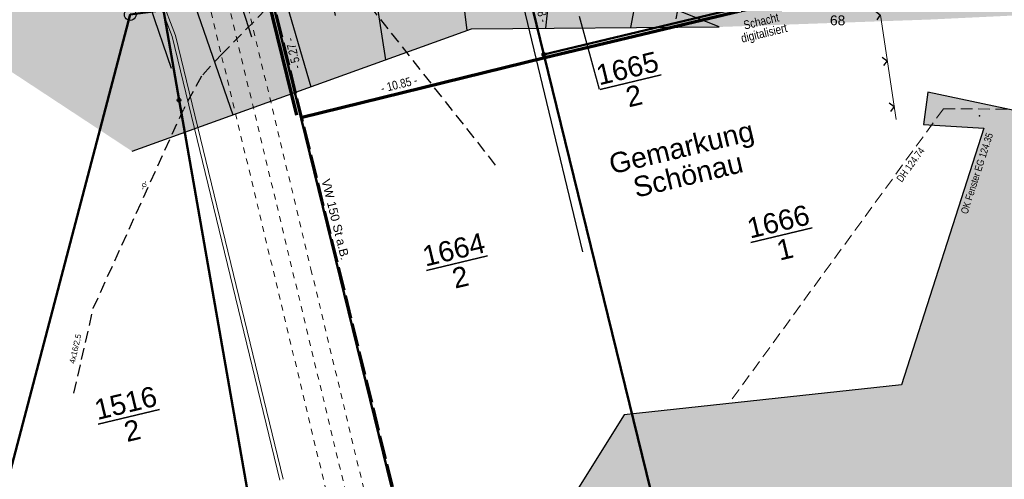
# Model space of a CAD drawing. Header units: metres. Extents: x 311004 to 311786, y 5688269 to 5688759.
# Tile 6 of 96: x 311210 to 311253, y 5688353 to 5688373. Entities that reach past the tile are written whole.
import ezdxf

# ---------------------------------------------------------------- set-up
doc = ezdxf.new("R2010")
doc.units = ezdxf.units.M
for name, pattern in [('1600.2028', [0]), ('2.10', [0.5, 0.25, -0.25]), ('2.195', [1.25, 1, -0.25]), ('2.31', [0]), ('2.32', [0]), ('2.42', [0]), ('2.513', [0.75, 0.5, -0.25]), ('2.604', [0]), ('2.7', [0]), ('2.74', [0]), ('2.8', [0]), ('2.96', [0.75, 0.5, -0.25])]:
    doc.linetypes.add(name, pattern=pattern)
doc.layers.get('0').update_dxf_attribs({"color": 1, "linetype": 'CONTINUOUS'})
for name, color, linetype in [('Bandagierung', 7, 'CONTINUOUS'), ('Bemaßung', 5, 'CONTINUOUS'), ('Böschungen', 92, 'CONTINUOUS'), ('Dächer', 7, 'CONTINUOUS'), ('Einfriedung', 200, 'CONTINUOUS'), ('Fernwärme', 202, 'CONTINUOUS'), ('Flurstücke_Grenzpunkte', 51, 'CONTINUOUS'), ('Gebäude', 7, 'CONTINUOUS'), ('Nummerierung Pflanzen', 7, 'CONTINUOUS'), ('Oberflächen', 7, 'CONTINUOUS'), ('Schraffuren', 7, 'CONTINUOUS'), ('Straßenbeleuchtung', 1, 'CONTINUOUS'), ('Stromversorgung', 1, 'CONTINUOUS'), ('Telekom', 202, 'CONTINUOUS'), ('TWL', 5, 'CONTINUOUS')]:
    doc.layers.add(name, color=color, linetype=linetype)
doc.styles.add('Bemaßung', font='Arial Narrow.ttf')
doc.styles.add('Beschriftung Elektroleitung', font='Arial.ttf', dxfattribs={"width": 0.97})
doc.styles.add('Geländehöhe', font='Arial Narrow.ttf')
doc.styles.add('K 10 700 - Flurstücksnummer', font='Arial.ttf')
doc.styles.add('K 10 700 - Schrägstrich als Bruchstrich interpretiert', font='Arial.ttf')
doc.styles.add('Oberflächenmaterial', font='Arial Narrow.ttf')
doc.styles.add('Sachdaten Baum', font='Arial.ttf')
doc.styles.add('TW Texte', font='Arial.ttf')

# ---------------------------------------------------------------- blocks, each defined once
blk = doc.blocks.new('Grenzpunkt mit Abmarkung')
at = {"color": 0, "lineweight": -2}
blk.add_lwpolyline([(0.433013, -0.25, -0.577350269), (-0.433013, -0.25, -0.577350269), (0, 0.5, -0.577350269)], format="xyb", close=True, dxfattribs=at)
blk = doc.blocks.new('Grenzpunkt_ Abm. nach Quellenlage n. zu spezifizieren')
at = {"lineweight": -2}
blk.add_hatch(color=0, dxfattribs=at).paths.add_polyline_path([(0.165, 0), (0.159378, -0.042705), (0.142894, -0.0825), (0.116673, -0.116673), (0.0825, -0.142894), (0.042705, -0.159378), (0, -0.165), (-0.042705, -0.159378), (-0.0825, -0.142894), (-0.116673, -0.116673), (-0.142894, -0.0825), (-0.159378, -0.042705), (-0.165, 0), (-0.159378, 0.042705), (-0.142894, 0.0825), (-0.116673, 0.116673), (-0.0825, 0.142894), (-0.042705, 0.159378), (0, 0.165), (0.042705, 0.159378), (0.0825, 0.142894), (0.116673, 0.116673), (0.142894, 0.0825), (0.159378, 0.042705)], flags=0)
at = {"color": 0, "lineweight": -2}
blk.add_lwpolyline([(0.142894, -0.0825, -0.577350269), (-0.142894, -0.0825, -0.577350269), (0, 0.165, -0.577350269)], format="xyb", close=True, dxfattribs=at)
blk = doc.blocks.new('O188')
at = {"layer": 'Flurstücke_Grenzpunkte', "color": 7, "linetype": 'Continuous', "lineweight": 25}
blk.add_line((311235.128387, 5688369.869102), (311234.253035, 5688373.0132), dxfattribs=at)
at = {"layer": 'Flurstücke_Grenzpunkte', "color": 7, "linetype": '1600.2028', "lineweight": 50}
blk.add_lwpolyline([(311245.968, 5688376.277), (311245.745, 5688377.191), (311231.748, 5688375.338), (311232.721, 5688371.374), (311277.239, 5688382.048), (311276.332, 5688383.56)], close=True, dxfattribs=at)
at = {"layer": 'Flurstücke_Grenzpunkte', "color": 7, "lineweight": 35, "insert": (311236.467584, 5688370.190614), "char_height": 0.875, "attachment_point": 5, "rotation": 13.4999787, "line_spacing_factor": 0.84, "style": 'K 10 700 - Schrägstrich als Bruchstrich interpretiert'}
blk.add_mtext('\\S1665/2;', dxfattribs=at)
blk = doc.blocks.new('O294')
at = {"layer": 'Flurstücke_Grenzpunkte', "color": 7, "linetype": '1600.2028', "lineweight": 50}
blk.add_lwpolyline([(311287.785, 5688356.437), (311284.673, 5688371.21), (311283.885, 5688370.971), (311277.239, 5688382.048), (311232.721, 5688371.374), (311246.763, 5688314.142), (311301.555, 5688326.515), (311298.871, 5688328.698), (311295.731, 5688337.735), (311296.209, 5688339.805), (311291.014, 5688340.982), (311288.293, 5688353.983, 1.009702)], format="xyb", close=True, dxfattribs=at)
at = {"layer": 'Flurstücke_Grenzpunkte', "color": 7, "lineweight": 35, "insert": (311242.99, 5688363.573), "char_height": 0.875, "attachment_point": 5, "rotation": 13.5, "line_spacing_factor": 0.84, "style": 'K 10 700 - Schrägstrich als Bruchstrich interpretiert'}
blk.add_mtext('\\S1666/1;', dxfattribs=at)
blk = doc.blocks.new('O312')
at = {"layer": 'Flurstücke_Grenzpunkte', "color": 7, "linetype": '1600.2028', "lineweight": 50}
blk.add_lwpolyline([(311208.961, 5688350.783), (311217.035, 5688324.941), (311222.968, 5688322.95), (311222.343, 5688336.868), (311220.923, 5688346.758), (311216.951, 5688369.412), (311216.275, 5688373.29), (311214.843, 5688373.1)], close=True, dxfattribs=at)
at = {"layer": 'Flurstücke_Grenzpunkte', "color": 7, "lineweight": 35, "insert": (311214.786376, 5688355.737079), "char_height": 0.875, "attachment_point": 5, "rotation": 13.4999787, "line_spacing_factor": 0.84, "style": 'K 10 700 - Schrägstrich als Bruchstrich interpretiert'}
blk.add_mtext('\\S1516/2;', dxfattribs=at)
blk = doc.blocks.new('O429')
at = {"layer": 'Flurstücke_Grenzpunkte', "color": 7, "linetype": '1600.2028', "lineweight": 50}
blk.add_lwpolyline([(311222.968, 5688322.95), (311227.317, 5688321.49), (311229.849, 5688310.827), (311236.918, 5688308.745), (311220.93, 5688373.906), (311216.275, 5688373.29), (311216.951, 5688369.412), (311220.923, 5688346.758), (311222.343, 5688336.868)], close=True, dxfattribs=at)
blk = doc.blocks.new('O546')
at = {"layer": 'Flurstücke_Grenzpunkte', "color": 7, "linetype": '1600.2028', "lineweight": 50}
blk.add_lwpolyline([(311220.93, 5688373.906), (311236.918, 5688308.745), (311247.273, 5688305.695), (311255.514, 5688307.374), (311258.352, 5688308.514), (311260.165, 5688306.021), (311301.056, 5688315.255), (311307.818, 5688316.782), (311306.803, 5688321.278), (311305.696, 5688323.146), (311301.555, 5688326.515), (311246.763, 5688314.142), (311232.721, 5688371.374), (311231.748, 5688375.338)], close=True, dxfattribs=at)
at = {"layer": 'Flurstücke_Grenzpunkte', "color": 7, "lineweight": 35, "insert": (311228.963, 5688362.364), "char_height": 0.875, "attachment_point": 5, "rotation": 13.5, "line_spacing_factor": 0.84, "style": 'K 10 700 - Schrägstrich als Bruchstrich interpretiert'}
blk.add_mtext('\\S1664/2;', dxfattribs=at)
blk = doc.blocks.new('O807')
at = {"layer": 'Flurstücke_Grenzpunkte', "color": 7, "linetype": '1600.2028', "lineweight": 50}
blk.add_lwpolyline([(311223.425, 5688312.751), (311222.968, 5688322.95), (311217.035, 5688324.941), (311208.961, 5688350.783), (311214.843, 5688373.1), (311216.275, 5688373.29), (311210.614, 5688405.752)], dxfattribs=at)
blk = doc.blocks.new('*X77')
at = {"color": 94, "linetype": '2.32', "lineweight": 25, "true_color": 0x009900}
for p, q in [((311221.005254, 5688375.664031), (311222.644169, 5688369.984417)), ((311223.186278, 5688375.583506), (311223.698173, 5688373.066598)), ((311225.206478, 5688375.493579), (311225.880141, 5688371.152571)), ((311227.172323, 5688375.406072), (311227.38414, 5688373.589018)), ((311229.051095, 5688375.322441), (311229.389505, 5688372.419417)), ((311230.929867, 5688375.23881), (311231.08924, 5688373.871644)), ((311233.101194, 5688375.438701), (311232.784902, 5688372.515245)), ((311219.197075, 5688374.906856), (311220.082469, 5688372.143072)), ((311234.947962, 5688374.701609), (311234.769958, 5688373.61476)), ((311217.416353, 5688374.161179), (311219.278483, 5688368.769437)), ((311236.729502, 5688373.990551), (311236.458324, 5688372.54099)), ((311215.700459, 5688373.442649), (311216.616306, 5688370.790839)), ((311238.486938, 5688373.289114), (311238.4182, 5688372.921679))]:
    blk.add_line(p, q, dxfattribs=at)
blk = doc.blocks.new('S2.97')
at = {"color": 0, "lineweight": -2}
blk.add_lwpolyline([(-0.5, 0.5), (0, 0), (0.5, 0.5)], dxfattribs=at)

msp = doc.modelspace()

# ---------------------------------------------------------------- hatches: boundary and pattern name
at = {"layer": 'Gebäude', "lineweight": 25, "true_color": 0xa6a6a6}
msp.add_hatch(color=253, dxfattribs=at).paths.add_polyline_path([(311254.447, 5688320.749), (311243.818, 5688321.79), (311241.642, 5688324.978), (311220.655, 5688331.254), (311233.738, 5688352.29), (311233.932, 5688352.21), (311236.193, 5688355.82), (311248.169, 5688357.112), (311251.732, 5688368.193), (311249.128, 5688368.356), (311249.306, 5688369.755), (311254.26, 5688368.693), (311255.203, 5688373.167), (311261.763, 5688373.151), (311261.774, 5688375.851), (311279.893, 5688375.794), (311283.146, 5688370.799), (311284.641, 5688371.18), (311285.93, 5688365.275), (311287.785, 5688356.437, -1.028647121), (311288.293, 5688353.983), (311291.044007, 5688340.819005), (311296.173, 5688339.649), (311292.791, 5688324.979), (311284.09, 5688327.043), (311256.832, 5688315.242)], flags=0)
at = {"layer": 'Schraffuren', "lineweight": 25, "true_color": 0xf0fff0}
msp.add_hatch(color=7, dxfattribs=at).paths.add_polyline_path([(311199.495, 5688377.352), (311200.605, 5688378.992, -0.1878436), (311202.902, 5688381.083), (311204.912, 5688382.352), (311208.916, 5688384.506), (311212.284, 5688385.981), (311216.447, 5688387.828), (311219.885, 5688389.087), (311224.185, 5688384.879), (311218.161999, 5688385.936473), (311218.111, 5688385.646), (311224.062, 5688384.621), (311224.185, 5688384.879), (311219.885, 5688389.087), (311225.156, 5688390.76), (311228.562, 5688391.92, -0.164197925), (311230.508, 5688390.982), (311230.778, 5688388.599), (311231.075, 5688384.556), (311233.176844, 5688384.753394), (311233.281, 5688383.862), (311233.37, 5688382.655), (311233.452, 5688381.958), (311233.420675, 5688381.953781), (311233.589, 5688380.673), (311236, 5688380.886), (311238.571, 5688381.136), (311238.393, 5688382.474), (311238.316, 5688383.355), (311238.24, 5688384.427), (311238.129, 5688385.301), (311239.979, 5688385.458), (311239.893, 5688387.283), (311239.512, 5688390.278), (311239.273, 5688393.015), (311242.324, 5688393.758), (311242.39383, 5688393.775005), (311246.413, 5688376.987), (311275.989329, 5688384.077711), (311276.305124, 5688383.553562), (311245.935858, 5688376.269574), (311245.875, 5688376.533), (311244.688, 5688381.671), (311243.208, 5688381.324), (311243.245, 5688381.236), (311244.59, 5688381.528), (311245.778, 5688376.496), (311245.86003, 5688376.148547), (311276.355333, 5688383.462764), (311283.886, 5688370.971), (311283.146, 5688370.799), (311279.893, 5688375.794), (311261.774, 5688375.851), (311261.763, 5688373.151), (311255.203, 5688373.167), (311249.374995, 5688372.887872), (311240.293996, 5688372.567871), (311229.592998, 5688372.492876), (311214.924998, 5688367.197872)], flags=0)

# ---------------------------------------------------------------- linework, layer by layer
at = {"layer": 'Bandagierung', "color": 200, "linetype": '2.604', "lineweight": 70, "true_color": 0xbf00e5}
for p, q in [((311277.273974, 5688381.902134), (311232.755974, 5688371.228134)), ((311222.039834, 5688368.753264), (311220.784321, 5688373.870256)), ((311232.756744, 5688371.228321), (311222.221257, 5688368.643329))]:
    msp.add_line(p, q, dxfattribs=at)
at = {"layer": 'Böschungen', "color": 94, "linetype": '2.31', "lineweight": 25, "true_color": 0x009900}
msp.add_line((311240.293996, 5688372.567871), (311232.211, 5688375.794, 120.83), dxfattribs=at)
at = {"layer": 'Böschungen', "color": 94, "linetype": '2.32', "lineweight": 25, "true_color": 0x009900}
for p, q in [((311214.924998, 5688367.197872), (311229.592998, 5688372.492876)), ((311229.592998, 5688372.492876), (311240.293996, 5688372.567871))]:
    msp.add_line(p, q, dxfattribs=at)
at = {"layer": 'Dächer', "color": 7, "linetype": '2.513', "lineweight": 18}
for q in [(311240.715004, 5688356.308001), (311268.714, 5688368.943, 124.734)]:
    msp.add_line((311249.986, 5688369.033, 124.74), q, dxfattribs=at)
at = {"layer": 'Dächer', "color": 7, "true_color": 0xffffff}
msp.add_point((311251.546, 5688368.732, 124.35), dxfattribs=at)
at = {"layer": 'Einfriedung', "color": 7, "linetype": '2.74', "lineweight": 18}
msp.add_line((311247.259, 5688373.081), (311247.935704, 5688368.572567), dxfattribs=at)
at = {"layer": 'Fernwärme', "color": 7, "linetype": '2.10', "lineweight": 13}
for p, q in [((311206.554, 5688425.646), (311234.576, 5688309.179)), ((311223.425, 5688352.053), (311215.979, 5688383.021)), ((311219.82, 5688373.892), (311222.654, 5688362.104)), ((311222.654, 5688362.104), (311225.814, 5688348.964))]:
    msp.add_line(p, q, dxfattribs=at)
at = {"layer": 'Flurstücke_Grenzpunkte', "color": 7, "linetype": 'Continuous', "lineweight": 25}
msp.add_line((311235.128387, 5688369.869102), (311234.253035, 5688373.0132), dxfattribs=at)
at = {"layer": 'Gebäude', "color": 7, "linetype": '2.7', "lineweight": 25}
for p, q in [((311249.306, 5688369.755), (311249.128, 5688368.356)), ((311254.26, 5688368.693), (311249.306, 5688369.755)), ((311249.128, 5688368.356), (311251.732, 5688368.193)), ((311251.732, 5688368.193), (311248.169, 5688357.112)), ((311248.169, 5688357.112), (311236.193, 5688355.82)), ((311236.193, 5688355.82), (311233.932, 5688352.21))]:
    msp.add_line(p, q, dxfattribs=at)
at = {"layer": 'Straßenbeleuchtung', "color": 1, "linetype": '2.96', "lineweight": 25}
for p, q in [((311230.63232, 5688366.606611), (311222.624716, 5688376.751089)), ((311221.231233, 5688373.866191), (311218.827137, 5688371.422009)), ((311218.827137, 5688371.422009), (311217.917416, 5688370.444104)), ((311217.917416, 5688370.444104), (311217.13885, 5688368.997666)), ((311213.247093, 5688360.419714), (311217.13885, 5688368.997666)), ((311212.410103, 5688356.751146), (311213.247093, 5688360.419714))]:
    msp.add_line(p, q, dxfattribs=at)
at = {"layer": 'Stromversorgung', "color": 134, "linetype": '2.8', "lineweight": 13}
for p, q in [((311216.649, 5688372.157), (311211.267, 5688386.271)), ((311216.794, 5688372.198), (311211.407, 5688386.324)), ((311221.449, 5688353.033), (311216.794, 5688372.198)), ((311221.304, 5688352.997), (311216.649, 5688372.157))]:
    msp.add_line(p, q, dxfattribs=at)
at = {"layer": 'Telekom', "color": 6, "linetype": '2.42', "lineweight": 25, "true_color": 0xf200f2}
for p, q in [((311231.82469, 5688373.494453), (311232.639617, 5688370.090514)), ((311232.639617, 5688370.090514), (311234.387955, 5688362.858411))]:
    msp.add_line(p, q, dxfattribs=at)
at = {"layer": 'TWL', "color": 160, "linetype": '2.195', "lineweight": 25, "true_color": 0x3354ff}
msp.add_line((311220.285, 5688376.754), (311226.48, 5688351.596), dxfattribs=at)

# ---------------------------------------------------------------- block references
at = {"layer": 'Böschungen', "color": 7, "true_color": 0xffffff}
msp.add_blockref('*X77', (0, 0), dxfattribs=at)
at = {"layer": 'Einfriedung', "color": 7, "xscale": 0.375, "yscale": -0.375}
for p, rotation in [((311247.257939, 5688373.088071), 278.5362269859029), ((311247.554808, 5688371.110226), 278.536226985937), ((311247.851678, 5688369.132382), 278.536226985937)]:
    msp.add_blockref('S2.97', p, dxfattribs=dict(at, rotation=rotation))
at = {"layer": 'Flurstücke_Grenzpunkte', "color": 7, "true_color": 0xffffff}
for name in ['O807', 'O188', 'O294', 'O546', 'O429', 'O312']:
    msp.add_blockref(name, (0, 0), dxfattribs=at)
at = {"layer": 'Flurstücke_Grenzpunkte', "color": 7, "xscale": 0.5, "yscale": 0.5}
for name, p in [('Grenzpunkt mit Abmarkung', (311214.843, 5688373.1)), ('Grenzpunkt_ Abm. nach Quellenlage n. zu spezifizieren', (311232.721, 5688371.374)), ('Grenzpunkt_ Abm. nach Quellenlage n. zu spezifizieren', (311216.951, 5688369.412))]:
    msp.add_blockref(name, p, dxfattribs=at)

# ---------------------------------------------------------------- texts
at = {"layer": 'Bemaßung', "color": 7, "lineweight": 18, "char_height": 0.375, "line_spacing_factor": 0.84, "style": 'Bemaßung'}
for s, insert, attachment_point, rotation in [('- 4.08 -', (311232.380176, 5688373.391757), 8, 283.7911264), ('- 5.27 -', (311221.703435, 5688371.383248), 2, 103.785818), ('- 10.85 -', (311227.281976, 5688370.102036), 9, 13.7857623)]:
    msp.add_mtext(s, dxfattribs=dict(at, insert=insert, attachment_point=attachment_point, rotation=rotation))
at = {"layer": 'Dächer', "color": 7, "lineweight": 18, "char_height": 0.3125, "attachment_point": 3, "line_spacing_factor": 0.84, "style": 'Geländehöhe'}
for s, insert, rotation in [('OK Fenster EG 124.35', (311251.837937, 5688368.027104, 124.35), 72.1752219), ('DH 124.74', (311248.937898, 5688367.404, 124.74), 53.9242127)]:
    msp.add_mtext(s, dxfattribs=dict(at, insert=insert, rotation=rotation))
at = {"layer": 'Flurstücke_Grenzpunkte', "color": 7, "lineweight": 35, "char_height": 0.875, "attachment_point": 5, "rotation": 13.4999787, "line_spacing_factor": 0.84}
for s, insert, style in [('\\S1665/2;', (311236.467584, 5688370.190614), 'K 10 700 - Schrägstrich als Bruchstrich interpretiert'), ('Gemarkung\\PSchönau', (311238.805877, 5688366.768511), 'K 10 700 - Flurstücksnummer'), ('\\S1666/1;', (311242.99, 5688363.573), 'K 10 700 - Schrägstrich als Bruchstrich interpretiert'), ('\\S1664/2;', (311228.963, 5688362.364), 'K 10 700 - Schrägstrich als Bruchstrich interpretiert'), ('\\S1516/2;', (311214.786376, 5688355.737079), 'K 10 700 - Schrägstrich als Bruchstrich interpretiert')]:
    msp.add_mtext(s, dxfattribs=dict(at, insert=insert, style=style))
at = {"layer": 'Nummerierung Pflanzen', "color": 7, "lineweight": 25, "insert": (311245.412678, 5688373.067793), "char_height": 0.425, "attachment_point": 2, "line_spacing_factor": 0.84, "style": 'Sachdaten Baum'}
msp.add_mtext('68', dxfattribs=at)
at = {"layer": 'Oberflächen', "color": 7, "lineweight": 18, "insert": (311242.300663, 5688372.014513), "char_height": 0.375, "attachment_point": 8, "rotation": 13.483191, "line_spacing_factor": 0.84, "style": 'Oberflächenmaterial'}
msp.add_mtext('Schacht\\Pdigitalisiert', dxfattribs=at)
at = {"layer": 'Straßenbeleuchtung', "color": 1, "lineweight": 25, "char_height": 0.25, "attachment_point": 8, "line_spacing_factor": 0.84, "style": 'Beschriftung Elektroleitung'}
for s, insert, rotation in [('-o-', (311215.540173, 5688365.696813), 67.2840279), ('4x16/2,5', (311212.633608, 5688358.629917), 77.1478449)]:
    msp.add_mtext(s, dxfattribs=dict(at, insert=insert, rotation=rotation))
at = {"layer": 'TWL', "color": 160, "lineweight": 25, "true_color": 0x3354ff, "insert": (311223.528149, 5688364.210865), "char_height": 0.375, "attachment_point": 8, "rotation": 283.8334827, "line_spacing_factor": 0.84, "style": 'TW Texte'}
msp.add_mtext('VW 150 St a.B.', dxfattribs=at)

doc.saveas('drawing.dxf')
